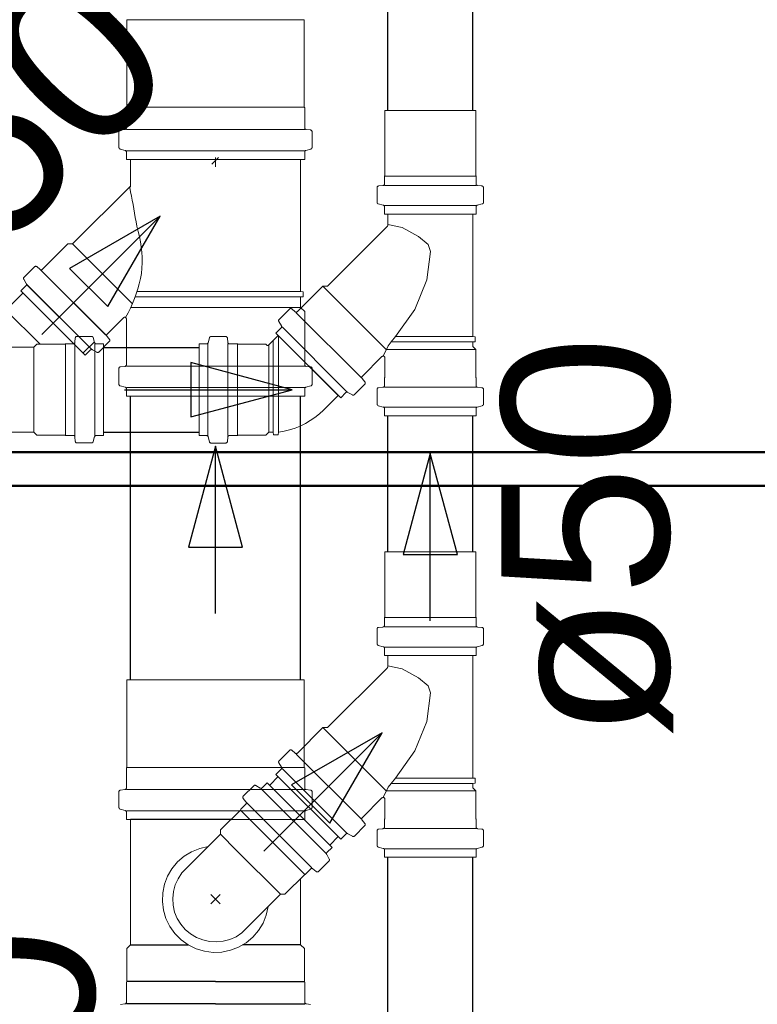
# Model space of a CAD drawing. Header units: millimetres. Extents: x 567 to 934, y -1 to 364.
# Tile 141 of 256: x 625.325 to 626.206, y 106.915 to 108.091. Entities that reach past the tile are written whole.
import ezdxf

# ---------------------------------------------------------------- set-up
doc = ezdxf.new("R2010")
doc.units = ezdxf.units.MM
doc.header["$MEASUREMENT"] = 0
doc.linetypes.add('NULL', pattern=[0])
doc.layers.get('0').update_dxf_attribs({"lineweight": 18})
for name, color, linetype, lineweight in [('A-WALL', 7, 'Continuous', 25), ('CV-Condutos', 14, 'Continuous', 25), ('CV-Sentido conduto', 14, 'Continuous', 30), ('CV-Textos conduto', 7, 'Continuous', 9), ('Simbolos', 14, 'Continuous', 20), ('Simbolos_int', 14, 'Continuous', 15), ('TQ-Condutos', 14, 'Continuous', 25), ('TQ-Sentido conduto', 14, 'Continuous', 30), ('TQ-Textos conduto', 7, 'Continuous', 9)]:
    doc.layers.add(name, color=color, linetype=linetype, lineweight=lineweight)
doc.layers.add('SIMBOLOS-INT', color=7, linetype='Continuous')
doc.styles.add('Arial', font='arial.ttf')

msp = doc.modelspace()

# ---------------------------------------------------------------- linework, layer by layer
for points in [[(625.5504, 107.1031), (625.5402, 107.1009), (625.5305, 107.0969), (625.5216, 107.0915), (625.5137, 107.0847), (625.507, 107.0766), (625.5018, 107.0676), (625.498, 107.0579), (625.496, 107.0476), (625.4956, 107.0372), (625.4969, 107.0269), (625.4999, 107.0169), (625.5045, 107.0075), (625.5106, 106.999), (625.518, 106.9916), (625.5265, 106.9855), (625.5358, 106.9809), (625.5458, 106.9779), (625.5562, 106.9766), (625.5666, 106.977), (625.5769, 106.9791), (625.5866, 106.9828), (625.5956, 106.9881), (625.6037, 106.9947), (625.6105, 107.0026), (625.6159, 107.0115), (625.6198, 107.0212), (625.6221, 107.0314)], [(625.5187, 107.0715), (625.5143, 107.0646), (625.5109, 107.0571), (625.5088, 107.0492), (625.508, 107.041), (625.5085, 107.0328), (625.5103, 107.0248), (625.5134, 107.0172), (625.5177, 107.0102), (625.523, 107.004), (625.5292, 106.9987), (625.5362, 106.9944), (625.5438, 106.9914), (625.5518, 106.9895), (625.56, 106.989), (625.5682, 106.9898), (625.5761, 106.9919), (625.5836, 106.9953), (625.5904, 106.9998)]]:
    msp.add_lwpolyline(points)
at = {"layer": 'A-WALL', "color": 8, "lineweight": 50}
for p, q in [((627.9591, 107.5742), (624.8991, 107.5742)), ((624.8991, 107.5342), (627.9591, 107.5342))]:
    msp.add_line(p, q, dxfattribs=at)
at = {"layer": 'CV-Condutos'}
for p, q in [((625.765, 107.9826), (625.765, 108.9542)), ((625.8664, 107.9826), (625.8664, 108.9542)), ((625.4253, 107.6995), (625.5397, 107.6995)), ((625.765, 107.4552), (625.765, 107.6176)), ((625.8664, 107.4552), (625.8664, 107.6176)), ((625.4253, 107.5981), (625.5397, 107.5981)), ((625.6238, 107.1765), (625.6339, 107.1866)), ((625.6955, 107.1048), (625.7056, 107.1149)), ((625.765, 105.7582), (625.765, 107.0902)), ((625.8664, 105.7582), (625.8664, 107.0902))]:
    msp.add_line(p, q, dxfattribs=at)
at = {"layer": 'CV-Sentido conduto'}
for p, q in [((625.6505, 107.6488), (625.5297, 107.6812)), ((625.5297, 107.6812), (625.5297, 107.6165)), ((625.5297, 107.6165), (625.6505, 107.6488)), ((625.8157, 107.5727), (625.7833, 107.452)), ((625.848, 107.452), (625.8157, 107.5727)), ((625.7833, 107.452), (625.848, 107.452)), ((625.7581, 107.2391), (625.6498, 107.1766)), ((625.6956, 107.1309), (625.7581, 107.2391)), ((625.6498, 107.1766), (625.6956, 107.1309))]:
    msp.add_line(p, q, dxfattribs=at)
for points in [[(625.4505, 107.6488), (625.6505, 107.6488)], [(625.8157, 107.3727), (625.8157, 107.5727)], [(625.6167, 107.0977), (625.7581, 107.2391)]]:
    msp.add_lwpolyline(points, dxfattribs=at)
at = {"layer": 'Simbolos'}
for p, q in [((625.4531, 107.9863), (625.4531, 108.091)), ((625.6651, 107.9863), (625.6651, 108.091)), ((625.4526, 107.9858), (625.4531, 107.9863)), ((625.4526, 107.9616), (625.4526, 107.9858)), ((625.6656, 107.9858), (625.6651, 107.9863)), ((625.6656, 107.9616), (625.6656, 107.9858)), ((625.7614, 107.9045), (625.7614, 107.9826)), ((625.87, 107.9045), (625.87, 107.9826)), ((625.4438, 107.9383), (625.4438, 107.9572)), ((625.4456, 107.9592), (625.4508, 107.9597)), ((625.6726, 107.9592), (625.6674, 107.9597)), ((625.6744, 107.9383), (625.6744, 107.9572)), ((625.4453, 107.9364), (625.4511, 107.9348)), ((625.4526, 107.924), (625.4526, 107.9329)), ((625.6656, 107.924), (625.6656, 107.9329)), ((625.6729, 107.9364), (625.6671, 107.9348)), ((625.6656, 107.924), (625.4526, 107.924)), ((625.4575, 107.8922), (625.4575, 107.924)), ((625.6607, 107.924), (625.4575, 107.924)), ((625.5547, 107.9183), (625.5627, 107.9262)), ((625.5591, 107.9151), (625.5591, 107.9262)), ((625.6607, 107.7661), (625.6607, 107.924)), ((625.761, 107.9041), (625.7614, 107.9045)), ((625.8704, 107.9041), (625.87, 107.9045)), ((625.7539, 107.8923), (625.7591, 107.8928)), ((625.761, 107.8948), (625.761, 107.9041)), ((625.8704, 107.8948), (625.8704, 107.9041)), ((625.8774, 107.8923), (625.8722, 107.8928)), ((625.3883, 107.823), (625.4575, 107.8922)), ((625.7521, 107.8728), (625.7521, 107.8903)), ((625.8793, 107.8728), (625.8793, 107.8903)), ((625.7535, 107.8708), (625.7595, 107.8693)), ((625.8778, 107.8708), (625.8718, 107.8693)), ((625.761, 107.8586), (625.761, 107.8673)), ((625.8704, 107.8586), (625.761, 107.8586)), ((625.765, 107.8459), (625.765, 107.8586)), ((625.8664, 107.8586), (625.765, 107.8586)), ((625.8664, 107.7123), (625.8664, 107.8586)), ((625.8704, 107.8586), (625.8704, 107.8673)), ((625.6929, 107.7726), (625.7641, 107.8437)), ((625.3522, 107.7926), (625.3826, 107.823)), ((625.3826, 107.823), (625.3883, 107.823)), ((625.3304, 107.7834), (625.3428, 107.7958)), ((625.3455, 107.7959), (625.3495, 107.7925)), ((625.3301, 107.7809), (625.3331, 107.7756)), ((625.3267, 107.7671), (625.3328, 107.7732)), ((625.4035, 107.6902), (625.3267, 107.7671)), ((625.6569, 107.7422), (625.6872, 107.7726)), ((625.6607, 107.7661), (625.6637, 107.7659)), ((625.6637, 107.76), (625.6637, 107.7659)), ((625.6872, 107.7726), (625.7632, 107.6966)), ((625.6872, 107.7726), (625.6929, 107.7726)), ((625.6607, 107.7597), (625.6637, 107.76)), ((625.6607, 107.7473), (625.6607, 107.7597)), ((625.635, 107.7329), (625.6474, 107.7453)), ((625.6501, 107.7454), (625.6542, 107.7421)), ((625.7329, 107.6635), (625.6556, 107.7409)), ((625.6656, 107.7424), (625.6607, 107.7473)), ((625.6656, 107.6788), (625.6656, 107.7424)), ((625.4296, 107.7152), (625.4492, 107.7349)), ((625.4526, 107.6788), (625.4526, 107.7334)), ((625.6347, 107.7305), (625.6378, 107.7252)), ((625.6313, 107.7166), (625.6375, 107.7228)), ((625.7087, 107.6393), (625.6313, 107.7166)), ((625.7159, 107.6465), (625.6386, 107.7239)), ((625.3916, 107.7107), (625.3912, 107.7055)), ((625.4112, 107.7125), (625.3937, 107.7125)), ((625.4131, 107.7111), (625.4147, 107.7051)), ((625.4198, 107.6939), (625.4322, 107.7063)), ((625.4328, 107.7085), (625.4295, 107.7125)), ((625.5519, 107.7109), (625.5503, 107.705)), ((625.5538, 107.7124), (625.5713, 107.7124)), ((625.5733, 107.7106), (625.5738, 107.7053)), ((625.6227, 107.7024), (625.6341, 107.7138)), ((625.7691, 107.7059), (625.7741, 107.7123)), ((625.8664, 107.7059), (625.7691, 107.7059)), ((625.8664, 107.7123), (625.7741, 107.7123)), ((625.8664, 107.7123), (625.8694, 107.712)), ((625.8664, 107.7059), (625.8694, 107.7062)), ((625.8664, 107.7007), (625.8664, 107.7059)), ((625.8694, 107.7062), (625.8694, 107.712)), ((625.3422, 107.6996), (625.3059, 107.6996)), ((625.3458, 107.7032), (625.3422, 107.6996)), ((625.3794, 107.7032), (625.3458, 107.7032)), ((625.3798, 107.7036), (625.3794, 107.7032)), ((625.3892, 107.7036), (625.3798, 107.7036)), ((625.4035, 107.6902), (625.4097, 107.6964)), ((625.4174, 107.6936), (625.4121, 107.6967)), ((625.4253, 107.7036), (625.4166, 107.7036)), ((625.4253, 107.5942), (625.4253, 107.7036)), ((625.5397, 107.5941), (625.5397, 107.7035)), ((625.5397, 107.7035), (625.5484, 107.7035)), ((625.5758, 107.7035), (625.5852, 107.7035)), ((625.5852, 107.7035), (625.5856, 107.7031)), ((625.5856, 107.7031), (625.6192, 107.7031)), ((625.6192, 107.7031), (625.6199, 107.7024)), ((625.7634, 107.6971), (625.87, 107.6971)), ((625.87, 107.6971), (625.8664, 107.7007)), ((625.87, 107.6635), (625.87, 107.6971)), ((625.7342, 107.6648), (625.7579, 107.6885)), ((625.7614, 107.6635), (625.7614, 107.6871)), ((625.4438, 107.6554), (625.4438, 107.6744)), ((625.4456, 107.6763), (625.4508, 107.6768)), ((625.6726, 107.6763), (625.6674, 107.6768)), ((625.6744, 107.6554), (625.6744, 107.6744)), ((625.7375, 107.6581), (625.7341, 107.6621)), ((625.761, 107.6631), (625.7614, 107.6635)), ((625.761, 107.6537), (625.761, 107.6631)), ((625.8704, 107.6631), (625.87, 107.6635)), ((625.8704, 107.6537), (625.8704, 107.6631)), ((625.4453, 107.6535), (625.4511, 107.6519)), ((625.4526, 107.6411), (625.4526, 107.65)), ((625.6656, 107.6411), (625.6656, 107.65)), ((625.6729, 107.6535), (625.6671, 107.6519)), ((625.7087, 107.6393), (625.7148, 107.6454)), ((625.7226, 107.6427), (625.7172, 107.6457)), ((625.725, 107.643), (625.7374, 107.6554)), ((625.7521, 107.6318), (625.7521, 107.6493)), ((625.7539, 107.6513), (625.7591, 107.6518)), ((625.8704, 107.6519), (625.761, 107.6519)), ((625.8774, 107.6513), (625.8722, 107.6518)), ((625.8793, 107.6318), (625.8793, 107.6493)), ((625.6656, 107.6411), (625.4526, 107.6411)), ((625.6882, 107.6245), (625.7058, 107.6421)), ((625.7535, 107.6298), (625.7595, 107.6282)), ((625.8704, 107.6279), (625.761, 107.6279)), ((625.761, 107.6176), (625.761, 107.6263)), ((625.8704, 107.6176), (625.8704, 107.6263)), ((625.8778, 107.6298), (625.8718, 107.6282)), ((625.8704, 107.6176), (625.761, 107.6176)), ((625.3422, 107.5982), (625.3059, 107.5982)), ((625.3458, 107.5946), (625.3422, 107.5982)), ((625.3794, 107.5946), (625.3458, 107.5946)), ((625.3798, 107.5942), (625.3794, 107.5946)), ((625.3892, 107.5942), (625.3798, 107.5942)), ((625.3916, 107.5871), (625.3912, 107.5924)), ((625.4131, 107.5868), (625.4147, 107.5928)), ((625.4253, 107.5942), (625.4166, 107.5942)), ((625.5397, 107.5941), (625.5484, 107.5941)), ((625.5519, 107.5867), (625.5503, 107.5926)), ((625.5733, 107.587), (625.5738, 107.5923)), ((625.5758, 107.5941), (625.5852, 107.5941)), ((625.5852, 107.5941), (625.5856, 107.5945)), ((625.5856, 107.5945), (625.6192, 107.5945)), ((625.6192, 107.5945), (625.6228, 107.5981)), ((625.6228, 107.5981), (625.628, 107.5981)), ((625.628, 107.5981), (625.6282, 107.5951)), ((625.6282, 107.5951), (625.6341, 107.5951)), ((625.6344, 107.5981), (625.6341, 107.5951)), ((625.4112, 107.5853), (625.3937, 107.5853)), ((625.5538, 107.5852), (625.5713, 107.5852)), ((625.7614, 107.3771), (625.7614, 107.4552)), ((625.87, 107.3771), (625.87, 107.4552)), ((625.761, 107.3767), (625.7614, 107.3771)), ((625.761, 107.3673), (625.761, 107.3767)), ((625.8704, 107.3767), (625.87, 107.3771)), ((625.8704, 107.3673), (625.8704, 107.3767)), ((625.7539, 107.3649), (625.7591, 107.3653)), ((625.8774, 107.3649), (625.8722, 107.3653)), ((625.7521, 107.3454), (625.7521, 107.3629)), ((625.8793, 107.3454), (625.8793, 107.3629)), ((625.7535, 107.3434), (625.7595, 107.3418)), ((625.761, 107.3312), (625.761, 107.3399)), ((625.8704, 107.3312), (625.8704, 107.3399)), ((625.8778, 107.3434), (625.8718, 107.3418)), ((625.8704, 107.3312), (625.761, 107.3312)), ((625.765, 107.3184), (625.765, 107.3312)), ((625.8664, 107.3312), (625.765, 107.3312)), ((625.8664, 107.1849), (625.8664, 107.3312)), ((625.6929, 107.2451), (625.7641, 107.3163)), ((625.4531, 107.1976), (625.4531, 107.3023)), ((625.6651, 107.1976), (625.6651, 107.3023)), ((625.6569, 107.2148), (625.6872, 107.2451)), ((625.6872, 107.2451), (625.6929, 107.2451)), ((625.635, 107.2055), (625.6474, 107.2179)), ((625.6501, 107.218), (625.6542, 107.2146)), ((625.6347, 107.2031), (625.6378, 107.1978)), ((625.4526, 107.1971), (625.4531, 107.1976)), ((625.4526, 107.173), (625.4526, 107.1971)), ((625.6313, 107.1892), (625.6375, 107.1954)), ((625.7087, 107.1119), (625.6313, 107.1892)), ((625.6656, 107.1971), (625.6651, 107.1976)), ((625.6656, 107.173), (625.6656, 107.1971)), ((625.6047, 107.1756), (625.5923, 107.1632)), ((625.6071, 107.1759), (625.6124, 107.1729)), ((625.621, 107.1793), (625.6148, 107.1732)), ((625.6983, 107.102), (625.621, 107.1793)), ((625.8664, 107.1849), (625.8694, 107.1846)), ((625.8664, 107.1785), (625.8694, 107.1787)), ((625.8664, 107.1733), (625.8664, 107.1785)), ((625.8694, 107.1787), (625.8694, 107.1846)), ((625.4438, 107.1496), (625.4438, 107.1685)), ((625.4456, 107.1705), (625.4508, 107.171)), ((625.6726, 107.1705), (625.6674, 107.171)), ((625.6744, 107.1496), (625.6744, 107.1685)), ((625.87, 107.1697), (625.8664, 107.1733)), ((625.87, 107.1361), (625.87, 107.1697)), ((625.5954, 107.1538), (625.5888, 107.1472)), ((625.5922, 107.1605), (625.5955, 107.1565)), ((625.7342, 107.1374), (625.7579, 107.1611)), ((625.7614, 107.1361), (625.7614, 107.1597)), ((625.4453, 107.1477), (625.4511, 107.1461)), ((625.4526, 107.1353), (625.4526, 107.1442)), ((625.5888, 107.1466), (625.565, 107.1229)), ((625.6656, 107.1353), (625.6656, 107.1442)), ((625.6729, 107.1477), (625.6671, 107.1461)), ((625.6656, 107.1353), (625.4526, 107.1353)), ((625.4575, 106.9855), (625.4575, 107.1353)), ((625.725, 107.1156), (625.7374, 107.128)), ((625.7375, 107.1307), (625.7341, 107.1347)), ((625.761, 107.1357), (625.7614, 107.1361)), ((625.761, 107.1263), (625.761, 107.1357)), ((625.8704, 107.1357), (625.87, 107.1361)), ((625.8704, 107.1263), (625.8704, 107.1357)), ((625.565, 107.1178), (625.5187, 107.0715)), ((625.565, 107.1229), (625.565, 107.1178)), ((625.7087, 107.1119), (625.7148, 107.118)), ((625.7226, 107.1153), (625.7172, 107.1183)), ((625.7521, 107.1044), (625.7521, 107.1219)), ((625.7539, 107.1239), (625.7591, 107.1243)), ((625.8774, 107.1239), (625.8722, 107.1243)), ((625.8793, 107.1044), (625.8793, 107.1219)), ((625.6949, 107.0881), (625.6919, 107.0934)), ((625.6983, 107.102), (625.6922, 107.0958)), ((625.7535, 107.1024), (625.7595, 107.1008)), ((625.761, 107.0902), (625.761, 107.0989)), ((625.8704, 107.0902), (625.8704, 107.0989)), ((625.8778, 107.1024), (625.8718, 107.1008)), ((625.6946, 107.0857), (625.6822, 107.0733)), ((625.8704, 107.0902), (625.761, 107.0902)), ((625.6656, 107.0698), (625.6418, 107.0461)), ((625.6662, 107.0698), (625.6656, 107.0698)), ((625.6728, 107.0764), (625.6662, 107.0698)), ((625.6795, 107.0732), (625.6755, 107.0766)), ((625.6607, 106.9855), (625.6607, 107.0649)), ((625.6367, 107.0461), (625.5904, 106.9998)), ((625.6418, 107.0461), (625.6367, 107.0461)), ((625.4531, 106.9811), (625.4575, 106.9855)), ((625.4531, 106.9416), (625.4531, 106.9811)), ((625.6652, 106.9811), (625.6608, 106.9855)), ((625.6652, 106.9416), (625.6652, 106.9811)), ((625.4526, 106.9411), (625.4531, 106.9416)), ((625.4526, 106.917), (625.4526, 106.9411)), ((625.6657, 106.9411), (625.6652, 106.9416)), ((625.6657, 106.917), (625.6657, 106.9411)), ((625.4456, 106.9145), (625.4508, 106.915)), ((625.6727, 106.9145), (625.6676, 106.915))]:
    msp.add_line(p, q, dxfattribs=at)
for points in [[(625.4456, 107.9592), (625.4453, 107.9591), (625.445, 107.959), (625.4447, 107.9589), (625.4444, 107.9587), (625.4442, 107.9584), (625.444, 107.9582), (625.4439, 107.9579), (625.4438, 107.9575), (625.4438, 107.9572)], [(625.4508, 107.9597), (625.4511, 107.9597), (625.4514, 107.9598), (625.4517, 107.96), (625.452, 107.9602), (625.4522, 107.9604), (625.4524, 107.9607), (625.4525, 107.961), (625.4526, 107.9613), (625.4526, 107.9616)], [(625.6656, 107.9616), (625.6656, 107.9613), (625.6657, 107.961), (625.6658, 107.9607), (625.666, 107.9604), (625.6662, 107.9602), (625.6665, 107.96), (625.6668, 107.9598), (625.6671, 107.9597), (625.6674, 107.9597)], [(625.6744, 107.9572), (625.6744, 107.9575), (625.6743, 107.9579), (625.6742, 107.9582), (625.674, 107.9584), (625.6738, 107.9587), (625.6735, 107.9589), (625.6732, 107.959), (625.6729, 107.9591), (625.6726, 107.9592)], [(625.4438, 107.9383), (625.4438, 107.938), (625.4439, 107.9377), (625.444, 107.9375), (625.4441, 107.9372), (625.4443, 107.937), (625.4445, 107.9368), (625.4448, 107.9366), (625.445, 107.9365), (625.4453, 107.9364)], [(625.4526, 107.9329), (625.4526, 107.9332), (625.4525, 107.9334), (625.4524, 107.9337), (625.4523, 107.934), (625.4521, 107.9342), (625.4519, 107.9344), (625.4517, 107.9346), (625.4514, 107.9347), (625.4511, 107.9348)], [(625.6671, 107.9348), (625.6668, 107.9347), (625.6666, 107.9346), (625.6663, 107.9344), (625.6661, 107.9342), (625.6659, 107.934), (625.6658, 107.9337), (625.6657, 107.9334), (625.6656, 107.9332), (625.6656, 107.9329)], [(625.6729, 107.9364), (625.6732, 107.9365), (625.6735, 107.9366), (625.6737, 107.9368), (625.6739, 107.937), (625.6741, 107.9372), (625.6742, 107.9375), (625.6743, 107.9377), (625.6744, 107.938), (625.6744, 107.9383)], [(625.7591, 107.8928), (625.7595, 107.8928), (625.7598, 107.8929), (625.7601, 107.8931), (625.7603, 107.8933), (625.7605, 107.8935), (625.7607, 107.8938), (625.7608, 107.8941), (625.7609, 107.8944), (625.761, 107.8948)], [(625.8704, 107.8948), (625.8704, 107.8944), (625.8705, 107.8941), (625.8706, 107.8938), (625.8708, 107.8935), (625.871, 107.8933), (625.8713, 107.8931), (625.8715, 107.8929), (625.8719, 107.8928), (625.8722, 107.8928)], [(625.4566, 107.8906), (625.4568, 107.8907), (625.457, 107.8908), (625.4571, 107.891), (625.4572, 107.8912), (625.4573, 107.8914), (625.4574, 107.8916), (625.4575, 107.8918), (625.4575, 107.892), (625.4575, 107.8922)], [(625.465, 107.8442), (625.4642, 107.8494), (625.4633, 107.8546), (625.4625, 107.8597), (625.4616, 107.8649), (625.4606, 107.87), (625.4597, 107.8752), (625.4587, 107.8803), (625.4577, 107.8854), (625.4566, 107.8906)], [(625.7539, 107.8923), (625.7536, 107.8922), (625.7532, 107.8921), (625.753, 107.892), (625.7527, 107.8918), (625.7525, 107.8915), (625.7523, 107.8913), (625.7522, 107.891), (625.7521, 107.8906), (625.7521, 107.8903)], [(625.8793, 107.8903), (625.8792, 107.8906), (625.8791, 107.891), (625.879, 107.8913), (625.8788, 107.8915), (625.8786, 107.8918), (625.8784, 107.892), (625.8781, 107.8921), (625.8778, 107.8922), (625.8774, 107.8923)], [(625.7521, 107.8728), (625.7521, 107.8725), (625.7521, 107.8722), (625.7522, 107.8719), (625.7524, 107.8717), (625.7526, 107.8715), (625.7528, 107.8713), (625.753, 107.8711), (625.7533, 107.871), (625.7535, 107.8709)], [(625.761, 107.8673), (625.7609, 107.8676), (625.7609, 107.8679), (625.7608, 107.8682), (625.7606, 107.8684), (625.7604, 107.8687), (625.7602, 107.8689), (625.76, 107.869), (625.7597, 107.8692), (625.7595, 107.8693)], [(625.8718, 107.8693), (625.8716, 107.8692), (625.8713, 107.869), (625.8711, 107.8689), (625.8709, 107.8687), (625.8707, 107.8684), (625.8705, 107.8682), (625.8704, 107.8679), (625.8704, 107.8676), (625.8704, 107.8673)], [(625.8778, 107.8709), (625.878, 107.871), (625.8783, 107.8711), (625.8785, 107.8713), (625.8787, 107.8715), (625.8789, 107.8717), (625.8791, 107.8719), (625.8792, 107.8722), (625.8792, 107.8725), (625.8793, 107.8728)], [(625.7641, 107.8437), (625.7642, 107.8439), (625.7644, 107.8441), (625.7645, 107.8444), (625.7647, 107.8446), (625.7648, 107.8448), (625.7648, 107.8451), (625.7649, 107.8453), (625.7649, 107.8456), (625.765, 107.8459)], [(625.765, 107.8462), (625.7819, 107.8427), (625.8015, 107.8319), (625.8132, 107.8224)], [(625.4706, 107.7877), (625.4712, 107.7941), (625.4714, 107.8004), (625.4714, 107.8068), (625.4711, 107.8131), (625.4704, 107.8194), (625.4695, 107.8257), (625.4683, 107.832), (625.4668, 107.8381), (625.465, 107.8442)], [(625.8132, 107.8224), (625.8161, 107.8141), (625.8115, 107.78), (625.797, 107.7449), (625.7741, 107.7123)], [(625.3455, 107.7959), (625.3452, 107.7961), (625.3449, 107.7962), (625.3446, 107.7963), (625.3443, 107.7963), (625.344, 107.7963), (625.3436, 107.7962), (625.3433, 107.7961), (625.343, 107.796), (625.3428, 107.7957)], [(625.3495, 107.7925), (625.3498, 107.7923), (625.3501, 107.7921), (625.3504, 107.7921), (625.3507, 107.792), (625.3511, 107.792), (625.3514, 107.7921), (625.3517, 107.7922), (625.352, 107.7924), (625.3522, 107.7926)], [(625.4515, 107.7352), (625.4546, 107.7407), (625.4574, 107.7462), (625.46, 107.7519), (625.4624, 107.7577), (625.4645, 107.7635), (625.4664, 107.7695), (625.4681, 107.7755), (625.4695, 107.7816), (625.4706, 107.7877)], [(625.3304, 107.7833), (625.3302, 107.7831), (625.33, 107.7829), (625.3299, 107.7826), (625.3298, 107.7823), (625.3298, 107.782), (625.3298, 107.7818), (625.3299, 107.7815), (625.3299, 107.7812), (625.3301, 107.7809)], [(625.3328, 107.7732), (625.333, 107.7734), (625.3332, 107.7737), (625.3333, 107.7739), (625.3334, 107.7742), (625.3334, 107.7745), (625.3334, 107.7748), (625.3334, 107.7751), (625.3333, 107.7753), (625.3332, 107.7756)], [(625.6501, 107.7455), (625.6498, 107.7456), (625.6496, 107.7458), (625.6492, 107.7459), (625.6489, 107.7459), (625.6486, 107.7459), (625.6483, 107.7458), (625.648, 107.7457), (625.6477, 107.7456), (625.6474, 107.7453)], [(625.6542, 107.7421), (625.6544, 107.7419), (625.6547, 107.7417), (625.655, 107.7416), (625.6554, 107.7416), (625.6557, 107.7416), (625.656, 107.7417), (625.6563, 107.7418), (625.6566, 107.742), (625.6569, 107.7422)], [(625.4526, 107.7334), (625.4526, 107.7337), (625.4525, 107.7339), (625.4525, 107.7342), (625.4523, 107.7344), (625.4522, 107.7346), (625.452, 107.7348), (625.4518, 107.735), (625.4516, 107.7352), (625.4514, 107.7353), (625.4511, 107.7354), (625.4509, 107.7354), (625.4506, 107.7354), (625.4503, 107.7354), (625.4501, 107.7354), (625.4498, 107.7353), (625.4496, 107.7352), (625.4494, 107.735), (625.4492, 107.7348)], [(625.635, 107.7329), (625.6348, 107.7327), (625.6347, 107.7325), (625.6346, 107.7322), (625.6345, 107.7319), (625.6344, 107.7316), (625.6344, 107.7314), (625.6345, 107.7311), (625.6346, 107.7308), (625.6347, 107.7305)], [(625.6375, 107.7228), (625.6377, 107.723), (625.6378, 107.7233), (625.6379, 107.7235), (625.638, 107.7238), (625.638, 107.7241), (625.638, 107.7244), (625.638, 107.7247), (625.6379, 107.7249), (625.6378, 107.7252)], [(625.3892, 107.7036), (625.3895, 107.7036), (625.3898, 107.7037), (625.3901, 107.7039), (625.3904, 107.704), (625.3907, 107.7043), (625.3909, 107.7045), (625.391, 107.7048), (625.3911, 107.7051), (625.3912, 107.7054)], [(625.3936, 107.7125), (625.3933, 107.7125), (625.393, 107.7124), (625.3927, 107.7123), (625.3924, 107.7121), (625.3922, 107.7119), (625.392, 107.7116), (625.3918, 107.7113), (625.3917, 107.711), (625.3916, 107.7107)], [(625.4131, 107.711), (625.413, 107.7113), (625.4129, 107.7116), (625.4127, 107.7118), (625.4125, 107.712), (625.4123, 107.7122), (625.412, 107.7123), (625.4117, 107.7124), (625.4115, 107.7125), (625.4112, 107.7125)], [(625.4147, 107.7051), (625.4148, 107.7048), (625.4149, 107.7046), (625.4151, 107.7043), (625.4153, 107.7041), (625.4155, 107.704), (625.4158, 107.7038), (625.416, 107.7037), (625.4163, 107.7036), (625.4166, 107.7036)], [(625.4296, 107.7152), (625.4294, 107.715), (625.4292, 107.7147), (625.4291, 107.7144), (625.429, 107.7141), (625.429, 107.7138), (625.429, 107.7134), (625.4291, 107.7131), (625.4293, 107.7128), (625.4295, 107.7125)], [(625.4322, 107.7063), (625.4325, 107.7065), (625.4326, 107.7068), (625.4327, 107.7071), (625.4328, 107.7075), (625.4328, 107.7078), (625.4328, 107.7081), (625.4327, 107.7084), (625.4326, 107.7087), (625.4324, 107.709)], [(625.5484, 107.7035), (625.5487, 107.7035), (625.5489, 107.7036), (625.5492, 107.7037), (625.5495, 107.7039), (625.5497, 107.704), (625.5499, 107.7042), (625.5501, 107.7045), (625.5502, 107.7047), (625.5503, 107.705)], [(625.5538, 107.7124), (625.5535, 107.7124), (625.5532, 107.7123), (625.553, 107.7122), (625.5527, 107.7121), (625.5525, 107.7119), (625.5523, 107.7117), (625.5521, 107.7115), (625.552, 107.7112), (625.5519, 107.7109)], [(625.5733, 107.7106), (625.5733, 107.7109), (625.5732, 107.7112), (625.573, 107.7115), (625.5728, 107.7118), (625.5726, 107.712), (625.5723, 107.7122), (625.572, 107.7123), (625.5717, 107.7124), (625.5713, 107.7124)], [(625.5738, 107.7054), (625.5739, 107.705), (625.574, 107.7047), (625.5741, 107.7044), (625.5743, 107.7042), (625.5746, 107.7039), (625.5749, 107.7038), (625.5752, 107.7036), (625.5755, 107.7036), (625.5758, 107.7035)], [(625.7691, 107.7059), (625.7653, 107.7013), (625.7595, 107.6891)], [(625.4121, 107.6967), (625.4118, 107.6968), (625.4116, 107.6969), (625.4113, 107.6969), (625.411, 107.6969), (625.4107, 107.6969), (625.4104, 107.6968), (625.4102, 107.6967), (625.4099, 107.6965), (625.4097, 107.6963)], [(625.4174, 107.6936), (625.4177, 107.6935), (625.418, 107.6934), (625.4183, 107.6933), (625.4185, 107.6933), (625.4188, 107.6934), (625.4191, 107.6934), (625.4194, 107.6936), (625.4196, 107.6937), (625.4198, 107.6939)], [(625.6199, 107.7024), (625.6202, 107.7022), (625.6205, 107.702), (625.6208, 107.7019), (625.6211, 107.7018), (625.6215, 107.7018), (625.6218, 107.7019), (625.6221, 107.702), (625.6224, 107.7022), (625.6227, 107.7024)], [(625.7614, 107.6871), (625.7613, 107.6874), (625.7613, 107.6876), (625.7612, 107.6879), (625.7611, 107.6881), (625.7609, 107.6883), (625.7608, 107.6885), (625.7606, 107.6887), (625.7604, 107.6889), (625.7601, 107.689), (625.7599, 107.6891), (625.7596, 107.6891), (625.7594, 107.6891), (625.7591, 107.6891), (625.7588, 107.6891), (625.7586, 107.689), (625.7584, 107.6889), (625.7581, 107.6887), (625.7579, 107.6885)], [(625.4456, 107.6763), (625.4453, 107.6763), (625.445, 107.6762), (625.4447, 107.676), (625.4444, 107.6758), (625.4442, 107.6756), (625.444, 107.6753), (625.4439, 107.675), (625.4438, 107.6747), (625.4438, 107.6744)], [(625.4508, 107.6768), (625.4511, 107.6768), (625.4514, 107.6769), (625.4517, 107.6771), (625.452, 107.6773), (625.4522, 107.6775), (625.4524, 107.6778), (625.4525, 107.6781), (625.4526, 107.6784), (625.4526, 107.6788)], [(625.6656, 107.6788), (625.6656, 107.6784), (625.6657, 107.6781), (625.6658, 107.6778), (625.666, 107.6775), (625.6662, 107.6773), (625.6665, 107.6771), (625.6668, 107.6769), (625.6671, 107.6768), (625.6674, 107.6768)], [(625.6744, 107.6744), (625.6744, 107.6747), (625.6743, 107.675), (625.6742, 107.6753), (625.674, 107.6756), (625.6738, 107.6758), (625.6735, 107.676), (625.6732, 107.6762), (625.6729, 107.6763), (625.6726, 107.6763)], [(625.7342, 107.6648), (625.734, 107.6646), (625.7338, 107.6643), (625.7337, 107.664), (625.7336, 107.6637), (625.7336, 107.6633), (625.7337, 107.663), (625.7338, 107.6627), (625.7339, 107.6624), (625.7341, 107.6621)], [(625.7374, 107.6554), (625.7376, 107.6556), (625.7377, 107.6559), (625.7379, 107.6562), (625.7379, 107.6566), (625.7379, 107.6569), (625.7379, 107.6572), (625.7378, 107.6575), (625.7377, 107.6578), (625.7375, 107.6581)], [(625.4438, 107.6554), (625.4438, 107.6551), (625.4439, 107.6549), (625.444, 107.6546), (625.4441, 107.6543), (625.4443, 107.6541), (625.4445, 107.6539), (625.4448, 107.6537), (625.445, 107.6536), (625.4453, 107.6535)], [(625.4526, 107.65), (625.4526, 107.6503), (625.4525, 107.6506), (625.4524, 107.6509), (625.4523, 107.6511), (625.4521, 107.6513), (625.4519, 107.6515), (625.4517, 107.6517), (625.4514, 107.6518), (625.4511, 107.6519)], [(625.6671, 107.6519), (625.6668, 107.6518), (625.6666, 107.6517), (625.6663, 107.6515), (625.6661, 107.6513), (625.6659, 107.6511), (625.6658, 107.6509), (625.6657, 107.6506), (625.6656, 107.6503), (625.6656, 107.65)], [(625.6729, 107.6535), (625.6732, 107.6536), (625.6735, 107.6537), (625.6737, 107.6539), (625.6739, 107.6541), (625.6741, 107.6543), (625.6742, 107.6546), (625.6743, 107.6549), (625.6744, 107.6551), (625.6744, 107.6554)], [(625.7172, 107.6458), (625.717, 107.6459), (625.7167, 107.646), (625.7164, 107.646), (625.7161, 107.646), (625.7158, 107.646), (625.7155, 107.6459), (625.7153, 107.6458), (625.715, 107.6456), (625.7148, 107.6454)], [(625.7539, 107.6513), (625.7536, 107.6512), (625.7532, 107.6511), (625.753, 107.651), (625.7527, 107.6508), (625.7525, 107.6505), (625.7523, 107.6503), (625.7522, 107.65), (625.7521, 107.6496), (625.7521, 107.6493)], [(625.7591, 107.6518), (625.7595, 107.6518), (625.7598, 107.6519), (625.7601, 107.6521), (625.7603, 107.6523), (625.7605, 107.6525), (625.7607, 107.6528), (625.7608, 107.6531), (625.7609, 107.6534), (625.761, 107.6537)], [(625.8704, 107.6537), (625.8704, 107.6534), (625.8705, 107.6531), (625.8706, 107.6528), (625.8708, 107.6525), (625.871, 107.6523), (625.8713, 107.6521), (625.8715, 107.6519), (625.8719, 107.6518), (625.8722, 107.6518)], [(625.8793, 107.6493), (625.8792, 107.6496), (625.8791, 107.65), (625.879, 107.6503), (625.8788, 107.6505), (625.8786, 107.6508), (625.8784, 107.651), (625.8781, 107.6511), (625.8778, 107.6512), (625.8774, 107.6513)], [(625.7226, 107.6427), (625.7228, 107.6425), (625.7231, 107.6425), (625.7234, 107.6424), (625.7237, 107.6424), (625.724, 107.6424), (625.7242, 107.6425), (625.7245, 107.6426), (625.7247, 107.6428), (625.725, 107.643)], [(625.6344, 107.5981), (625.641, 107.5993), (625.6476, 107.6009), (625.6541, 107.603), (625.6604, 107.6055), (625.6665, 107.6085), (625.6723, 107.6119), (625.6779, 107.6157), (625.6832, 107.6199), (625.6882, 107.6245)], [(625.7521, 107.6318), (625.7521, 107.6315), (625.7521, 107.6312), (625.7522, 107.6309), (625.7524, 107.6307), (625.7526, 107.6305), (625.7528, 107.6303), (625.753, 107.6301), (625.7533, 107.63), (625.7535, 107.6299)], [(625.761, 107.6263), (625.7609, 107.6266), (625.7609, 107.6269), (625.7608, 107.6272), (625.7606, 107.6274), (625.7604, 107.6277), (625.7602, 107.6279), (625.76, 107.628), (625.7597, 107.6282), (625.7595, 107.6283)], [(625.8718, 107.6283), (625.8716, 107.6282), (625.8713, 107.628), (625.8711, 107.6279), (625.8709, 107.6277), (625.8707, 107.6274), (625.8705, 107.6272), (625.8704, 107.6269), (625.8704, 107.6266), (625.8704, 107.6263)], [(625.8778, 107.6299), (625.878, 107.63), (625.8783, 107.6301), (625.8785, 107.6303), (625.8787, 107.6305), (625.8789, 107.6307), (625.8791, 107.6309), (625.8792, 107.6312), (625.8792, 107.6315), (625.8793, 107.6318)], [(625.3912, 107.5924), (625.3911, 107.5927), (625.391, 107.593), (625.3909, 107.5933), (625.3907, 107.5936), (625.3904, 107.5938), (625.3901, 107.594), (625.3898, 107.5941), (625.3895, 107.5942), (625.3892, 107.5942)], [(625.3916, 107.5871), (625.3917, 107.5868), (625.3918, 107.5865), (625.392, 107.5862), (625.3922, 107.586), (625.3924, 107.5857), (625.3927, 107.5856), (625.393, 107.5854), (625.3933, 107.5854), (625.3936, 107.5853)], [(625.4112, 107.5853), (625.4115, 107.5854), (625.4117, 107.5854), (625.412, 107.5855), (625.4123, 107.5857), (625.4125, 107.5858), (625.4127, 107.5861), (625.4129, 107.5863), (625.413, 107.5865), (625.4131, 107.5868)], [(625.4166, 107.5942), (625.4163, 107.5942), (625.416, 107.5941), (625.4158, 107.594), (625.4155, 107.5939), (625.4153, 107.5937), (625.4151, 107.5935), (625.4149, 107.5933), (625.4148, 107.593), (625.4147, 107.5927)], [(625.5503, 107.5926), (625.5502, 107.5929), (625.5501, 107.5932), (625.5499, 107.5934), (625.5497, 107.5936), (625.5495, 107.5938), (625.5492, 107.5939), (625.5489, 107.594), (625.5487, 107.5941), (625.5484, 107.5941)], [(625.5519, 107.5867), (625.552, 107.5864), (625.5521, 107.5862), (625.5523, 107.5859), (625.5525, 107.5857), (625.5527, 107.5856), (625.553, 107.5854), (625.5532, 107.5853), (625.5535, 107.5852), (625.5538, 107.5852)], [(625.5713, 107.5852), (625.5717, 107.5853), (625.572, 107.5853), (625.5723, 107.5855), (625.5726, 107.5856), (625.5728, 107.5859), (625.573, 107.5861), (625.5732, 107.5864), (625.5733, 107.5867), (625.5733, 107.5871)], [(625.5758, 107.5941), (625.5755, 107.5941), (625.5752, 107.594), (625.5749, 107.5939), (625.5746, 107.5937), (625.5743, 107.5935), (625.5741, 107.5932), (625.574, 107.5929), (625.5739, 107.5926), (625.5738, 107.5923)], [(625.7539, 107.3649), (625.7536, 107.3648), (625.7532, 107.3647), (625.753, 107.3646), (625.7527, 107.3644), (625.7525, 107.3641), (625.7523, 107.3638), (625.7522, 107.3635), (625.7521, 107.3632), (625.7521, 107.3629)], [(625.7591, 107.3654), (625.7595, 107.3654), (625.7598, 107.3655), (625.7601, 107.3657), (625.7603, 107.3659), (625.7605, 107.3661), (625.7607, 107.3664), (625.7608, 107.3667), (625.7609, 107.367), (625.761, 107.3673)], [(625.8704, 107.3673), (625.8704, 107.367), (625.8705, 107.3667), (625.8706, 107.3664), (625.8708, 107.3661), (625.871, 107.3659), (625.8713, 107.3657), (625.8715, 107.3655), (625.8719, 107.3654), (625.8722, 107.3654)], [(625.8793, 107.3629), (625.8792, 107.3632), (625.8791, 107.3635), (625.879, 107.3638), (625.8788, 107.3641), (625.8786, 107.3644), (625.8784, 107.3646), (625.8781, 107.3647), (625.8778, 107.3648), (625.8774, 107.3649)], [(625.7521, 107.3454), (625.7521, 107.3451), (625.7521, 107.3448), (625.7522, 107.3445), (625.7524, 107.3443), (625.7526, 107.344), (625.7528, 107.3438), (625.753, 107.3437), (625.7533, 107.3435), (625.7535, 107.3434)], [(625.761, 107.3399), (625.7609, 107.3402), (625.7609, 107.3405), (625.7608, 107.3408), (625.7606, 107.341), (625.7604, 107.3412), (625.7602, 107.3414), (625.76, 107.3416), (625.7597, 107.3417), (625.7595, 107.3418)], [(625.8718, 107.3418), (625.8716, 107.3417), (625.8713, 107.3416), (625.8711, 107.3414), (625.8709, 107.3412), (625.8707, 107.341), (625.8705, 107.3408), (625.8704, 107.3405), (625.8704, 107.3402), (625.8704, 107.3399)], [(625.8778, 107.3434), (625.878, 107.3435), (625.8783, 107.3437), (625.8785, 107.3438), (625.8787, 107.344), (625.8789, 107.3443), (625.8791, 107.3445), (625.8792, 107.3448), (625.8792, 107.3451), (625.8793, 107.3454)], [(625.7641, 107.3163), (625.7642, 107.3165), (625.7644, 107.3167), (625.7645, 107.3169), (625.7647, 107.3172), (625.7648, 107.3174), (625.7648, 107.3177), (625.7649, 107.3179), (625.7649, 107.3182), (625.765, 107.3184)], [(625.6501, 107.218), (625.6498, 107.2182), (625.6496, 107.2184), (625.6492, 107.2185), (625.6489, 107.2185), (625.6486, 107.2185), (625.6483, 107.2184), (625.648, 107.2183), (625.6477, 107.2181), (625.6474, 107.2179)], [(625.6542, 107.2147), (625.6544, 107.2145), (625.6547, 107.2143), (625.655, 107.2142), (625.6554, 107.2142), (625.6557, 107.2142), (625.656, 107.2143), (625.6563, 107.2144), (625.6566, 107.2146), (625.6569, 107.2148)], [(625.635, 107.2055), (625.6348, 107.2053), (625.6347, 107.2051), (625.6346, 107.2048), (625.6345, 107.2045), (625.6344, 107.2042), (625.6344, 107.2039), (625.6345, 107.2036), (625.6346, 107.2034), (625.6347, 107.2031)], [(625.6375, 107.1954), (625.6377, 107.1956), (625.6378, 107.1958), (625.6379, 107.1961), (625.638, 107.1964), (625.638, 107.1967), (625.638, 107.197), (625.638, 107.1972), (625.6379, 107.1975), (625.6378, 107.1978)], [(625.6071, 107.176), (625.6068, 107.1761), (625.6065, 107.1762), (625.6063, 107.1762), (625.606, 107.1762), (625.6057, 107.1762), (625.6054, 107.1761), (625.6051, 107.176), (625.6049, 107.1758), (625.6047, 107.1756)], [(625.4456, 107.1705), (625.4453, 107.1705), (625.445, 107.1704), (625.4447, 107.1702), (625.4444, 107.17), (625.4442, 107.1698), (625.444, 107.1695), (625.4439, 107.1692), (625.4438, 107.1689), (625.4438, 107.1685)], [(625.4508, 107.171), (625.4511, 107.171), (625.4514, 107.1712), (625.4517, 107.1713), (625.452, 107.1715), (625.4522, 107.1718), (625.4524, 107.172), (625.4525, 107.1723), (625.4526, 107.1727), (625.4526, 107.173)], [(625.5923, 107.1632), (625.5921, 107.163), (625.5919, 107.1627), (625.5918, 107.1624), (625.5917, 107.1621), (625.5917, 107.1617), (625.5917, 107.1614), (625.5918, 107.1611), (625.592, 107.1608), (625.5922, 107.1605)], [(625.6124, 107.1729), (625.6127, 107.1728), (625.6129, 107.1727), (625.6132, 107.1726), (625.6135, 107.1726), (625.6138, 107.1727), (625.6141, 107.1727), (625.6144, 107.1729), (625.6146, 107.173), (625.6148, 107.1732)], [(625.6656, 107.173), (625.6656, 107.1727), (625.6657, 107.1723), (625.6658, 107.172), (625.666, 107.1718), (625.6662, 107.1715), (625.6665, 107.1713), (625.6668, 107.1712), (625.6671, 107.171), (625.6674, 107.171)], [(625.6744, 107.1685), (625.6744, 107.1689), (625.6743, 107.1692), (625.6742, 107.1695), (625.674, 107.1698), (625.6738, 107.17), (625.6735, 107.1702), (625.6732, 107.1704), (625.6729, 107.1705), (625.6726, 107.1705)], [(625.5954, 107.1538), (625.5956, 107.1541), (625.5958, 107.1543), (625.5959, 107.1546), (625.596, 107.155), (625.596, 107.1553), (625.596, 107.1556), (625.5959, 107.1559), (625.5957, 107.1562), (625.5955, 107.1565)], [(625.7614, 107.1597), (625.7613, 107.16), (625.7613, 107.1602), (625.7612, 107.1605), (625.7611, 107.1607), (625.7609, 107.1609), (625.7608, 107.1611), (625.7606, 107.1613), (625.7604, 107.1614), (625.7601, 107.1616), (625.7599, 107.1616), (625.7596, 107.1617), (625.7594, 107.1617), (625.7591, 107.1617), (625.7588, 107.1616), (625.7586, 107.1616), (625.7584, 107.1614), (625.7581, 107.1613), (625.7579, 107.1611)], [(625.4438, 107.1496), (625.4438, 107.1494), (625.4439, 107.1491), (625.444, 107.1488), (625.4441, 107.1485), (625.4443, 107.1483), (625.4445, 107.1481), (625.4448, 107.1479), (625.445, 107.1478), (625.4453, 107.1477)], [(625.4526, 107.1442), (625.4526, 107.1445), (625.4525, 107.1448), (625.4524, 107.145), (625.4523, 107.1453), (625.4521, 107.1455), (625.4519, 107.1457), (625.4517, 107.1459), (625.4514, 107.146), (625.4511, 107.1461)], [(625.6671, 107.1461), (625.6668, 107.146), (625.6666, 107.1459), (625.6663, 107.1457), (625.6661, 107.1455), (625.6659, 107.1453), (625.6658, 107.145), (625.6657, 107.1448), (625.6656, 107.1445), (625.6656, 107.1442)], [(625.6729, 107.1477), (625.6732, 107.1478), (625.6735, 107.1479), (625.6737, 107.1481), (625.6739, 107.1483), (625.6741, 107.1485), (625.6742, 107.1488), (625.6743, 107.1491), (625.6744, 107.1494), (625.6744, 107.1496)], [(625.7342, 107.1374), (625.734, 107.1371), (625.7338, 107.1369), (625.7337, 107.1366), (625.7336, 107.1362), (625.7336, 107.1359), (625.7337, 107.1356), (625.7338, 107.1353), (625.7339, 107.135), (625.7341, 107.1347)], [(625.7374, 107.128), (625.7376, 107.1282), (625.7377, 107.1285), (625.7379, 107.1288), (625.7379, 107.1291), (625.7379, 107.1295), (625.7379, 107.1298), (625.7378, 107.1301), (625.7377, 107.1304), (625.7375, 107.1307)], [(625.7172, 107.1183), (625.717, 107.1185), (625.7167, 107.1186), (625.7164, 107.1186), (625.7161, 107.1186), (625.7158, 107.1186), (625.7155, 107.1185), (625.7153, 107.1184), (625.715, 107.1182), (625.7148, 107.118)], [(625.7539, 107.1239), (625.7536, 107.1238), (625.7532, 107.1237), (625.753, 107.1236), (625.7527, 107.1234), (625.7525, 107.1231), (625.7523, 107.1228), (625.7522, 107.1225), (625.7521, 107.1222), (625.7521, 107.1219)], [(625.7591, 107.1243), (625.7595, 107.1244), (625.7598, 107.1245), (625.7601, 107.1247), (625.7603, 107.1249), (625.7605, 107.1251), (625.7607, 107.1254), (625.7608, 107.1257), (625.7609, 107.126), (625.761, 107.1263)], [(625.8704, 107.1263), (625.8704, 107.126), (625.8705, 107.1257), (625.8706, 107.1254), (625.8708, 107.1251), (625.871, 107.1249), (625.8713, 107.1247), (625.8715, 107.1245), (625.8719, 107.1244), (625.8722, 107.1243)], [(625.8793, 107.1219), (625.8792, 107.1222), (625.8791, 107.1225), (625.879, 107.1228), (625.8788, 107.1231), (625.8786, 107.1234), (625.8784, 107.1236), (625.8781, 107.1237), (625.8778, 107.1238), (625.8774, 107.1239)], [(625.7226, 107.1153), (625.7228, 107.1151), (625.7231, 107.115), (625.7234, 107.115), (625.7237, 107.115), (625.724, 107.115), (625.7242, 107.1151), (625.7245, 107.1152), (625.7247, 107.1154), (625.725, 107.1156)], [(625.7521, 107.1044), (625.7521, 107.1041), (625.7521, 107.1038), (625.7522, 107.1035), (625.7524, 107.1033), (625.7526, 107.103), (625.7528, 107.1028), (625.753, 107.1027), (625.7533, 107.1025), (625.7535, 107.1024)], [(625.8778, 107.1024), (625.878, 107.1025), (625.8783, 107.1027), (625.8785, 107.1028), (625.8787, 107.103), (625.8789, 107.1033), (625.8791, 107.1035), (625.8792, 107.1038), (625.8792, 107.1041), (625.8793, 107.1044)], [(625.6922, 107.0958), (625.692, 107.0956), (625.6918, 107.0954), (625.6917, 107.0951), (625.6916, 107.0948), (625.6916, 107.0945), (625.6916, 107.0942), (625.6917, 107.094), (625.6917, 107.0937), (625.6919, 107.0934)], [(625.761, 107.0989), (625.7609, 107.0992), (625.7609, 107.0995), (625.7608, 107.0998), (625.7606, 107.1), (625.7604, 107.1002), (625.7602, 107.1004), (625.76, 107.1006), (625.7597, 107.1007), (625.7595, 107.1008)], [(625.8718, 107.1008), (625.8716, 107.1007), (625.8713, 107.1006), (625.8711, 107.1004), (625.8709, 107.1002), (625.8707, 107.1), (625.8705, 107.0998), (625.8704, 107.0995), (625.8704, 107.0992), (625.8704, 107.0989)], [(625.6946, 107.0857), (625.6948, 107.0859), (625.695, 107.0862), (625.6951, 107.0864), (625.6952, 107.0867), (625.6952, 107.087), (625.6952, 107.0873), (625.6952, 107.0876), (625.6951, 107.0878), (625.6949, 107.0881)], [(625.6755, 107.0766), (625.6752, 107.0767), (625.6749, 107.0769), (625.6746, 107.077), (625.6743, 107.077), (625.674, 107.077), (625.6736, 107.0769), (625.6733, 107.0768), (625.673, 107.0766), (625.6728, 107.0764)], [(625.6795, 107.0732), (625.6798, 107.073), (625.6801, 107.0728), (625.6804, 107.0727), (625.6807, 107.0727), (625.6811, 107.0727), (625.6814, 107.0728), (625.6817, 107.0729), (625.682, 107.0731), (625.6822, 107.0733)], [(625.4508, 106.915), (625.4511, 106.915), (625.4514, 106.9152), (625.4517, 106.9153), (625.452, 106.9155), (625.4522, 106.9158), (625.4524, 106.916), (625.4525, 106.9163), (625.4526, 106.9167), (625.4526, 106.917)], [(625.6657, 106.917), (625.6658, 106.9167), (625.6659, 106.9163), (625.666, 106.916), (625.6662, 106.9158), (625.6664, 106.9155), (625.6666, 106.9153), (625.6669, 106.9152), (625.6672, 106.915), (625.6676, 106.915)]]:
    msp.add_lwpolyline(points, dxfattribs=at)
at = {"layer": 'SIMBOLOS-INT'}
for p, q in [((625.6911, 107.0948), (625.6137, 107.1721)), ((625.6741, 107.0777), (625.5967, 107.1551)), ((625.6656, 107.0698), (625.5888, 107.1466)), ((625.5775, 107.1353), (625.4575, 107.1353)), ((625.565, 107.1178), (625.5843, 107.0985)), ((625.6367, 107.0461), (625.5843, 107.0985)), ((625.5647, 107.0458), (625.5535, 107.0345)), ((625.5647, 107.0345), (625.5535, 107.0458)), ((625.5591, 107.0401), (625.5647, 107.0458)), ((625.4575, 106.9855), (625.5264, 106.9855)), ((625.6608, 106.9855), (625.5917, 106.9855)), ((625.5592, 106.9416), (625.4531, 106.9416)), ((625.5592, 106.9416), (625.6652, 106.9416)), ((625.5592, 106.9152), (625.4526, 106.9152)), ((625.5592, 106.9152), (625.6657, 106.9152))]:
    msp.add_line(p, q, dxfattribs=at)
at = {"layer": 'Simbolos_int'}
for p, q in [((625.6651, 108.091), (625.4531, 108.091)), ((625.6651, 107.9863), (625.4531, 107.9863)), ((625.87, 107.9826), (625.7614, 107.9826)), ((625.6656, 107.9598), (625.4526, 107.9598)), ((625.6656, 107.9344), (625.4526, 107.9344)), ((625.8704, 107.9041), (625.761, 107.9041)), ((625.8704, 107.8929), (625.761, 107.8929)), ((625.8704, 107.8689), (625.761, 107.8689)), ((625.4598, 107.7514), (625.3883, 107.823)), ((625.4278, 107.7145), (625.3504, 107.7918)), ((625.4283, 107.714), (625.3509, 107.7913)), ((625.4108, 107.6974), (625.3334, 107.7748)), ((625.4113, 107.6969), (625.3339, 107.7743)), ((625.4654, 107.7661), (625.6607, 107.7661)), ((625.4632, 107.7597), (625.6607, 107.7597)), ((625.3087, 107.744), (625.3495, 107.7032)), ((625.4579, 107.7473), (625.6607, 107.7473)), ((625.628, 107.5981), (625.628, 107.7076)), ((625.6341, 107.7138), (625.7058, 107.6421)), ((625.6344, 107.5981), (625.6344, 107.7136)), ((625.3422, 107.6996), (625.3422, 107.5982)), ((625.3798, 107.7036), (625.3798, 107.5942)), ((625.391, 107.5942), (625.391, 107.7036)), ((625.4151, 107.5942), (625.4151, 107.7036)), ((625.5499, 107.5941), (625.5499, 107.7035)), ((625.574, 107.5941), (625.574, 107.7035)), ((625.5852, 107.5941), (625.5852, 107.7035)), ((625.6228, 107.5981), (625.6228, 107.7024)), ((625.6656, 107.677), (625.4526, 107.677)), ((625.6656, 107.6515), (625.4526, 107.6515)), ((625.87, 107.4552), (625.7614, 107.4552)), ((625.8704, 107.3767), (625.761, 107.3767)), ((625.8704, 107.3655), (625.761, 107.3655)), ((625.8704, 107.3414), (625.761, 107.3414)), ((625.6651, 107.3023), (625.4531, 107.3023)), ((625.6872, 107.2451), (625.7632, 107.1692)), ((625.7329, 107.1361), (625.6556, 107.2135)), ((625.6651, 107.1976), (625.4531, 107.1976)), ((625.7159, 107.1191), (625.6386, 107.1964)), ((625.7691, 107.1785), (625.7741, 107.1849)), ((625.8664, 107.1785), (625.7691, 107.1785)), ((625.8664, 107.1849), (625.7741, 107.1849)), ((625.6656, 107.1712), (625.4526, 107.1712)), ((625.7634, 107.1697), (625.87, 107.1697)), ((625.6656, 107.1457), (625.4526, 107.1457)), ((625.8704, 107.1245), (625.761, 107.1245)), ((625.8704, 107.1004), (625.761, 107.1004))]:
    msp.add_line(p, q, dxfattribs=at)
for points in [[(625.765, 107.3188), (625.7819, 107.3153), (625.8015, 107.3045), (625.8132, 107.295)], [(625.8132, 107.295), (625.8161, 107.2867), (625.8115, 107.2526), (625.797, 107.2175), (625.7741, 107.1849)], [(625.7691, 107.1785), (625.7653, 107.1738), (625.7595, 107.1617)]]:
    msp.add_lwpolyline(points, dxfattribs=at)
at = {"layer": 'TQ-Condutos'}
for p, q in [((625.3088, 107.744), (625.3293, 107.7645)), ((625.4144, 107.7062), (625.401, 107.6928)), ((625.4575, 107.3023), (625.4575, 107.6411)), ((625.6607, 107.3023), (625.6607, 107.6411))]:
    msp.add_line(p, q, dxfattribs=at)
at = {"layer": 'TQ-Sentido conduto'}
for p, q in [((625.4929, 107.8564), (625.3847, 107.7939)), ((625.4304, 107.7482), (625.4929, 107.8564)), ((625.3847, 107.7939), (625.4304, 107.7482)), ((625.5591, 107.5814), (625.5268, 107.4606)), ((625.5915, 107.4606), (625.5591, 107.5814)), ((625.5268, 107.4606), (625.5915, 107.4606))]:
    msp.add_line(p, q, dxfattribs=at)
for points in [[(625.3515, 107.715), (625.4929, 107.8564)], [(625.5591, 107.3814), (625.5591, 107.5814)]]:
    msp.add_lwpolyline(points, dxfattribs=at)

# ---------------------------------------------------------------- texts
at = {"layer": 'CV-Textos conduto', "linetype": 'NULL', "insert": (626.106, 107.4727), "char_height": 0.2, "width": 0.962805, "attachment_point": 8, "rotation": 90.0002, "line_spacing_factor": 0.6, "style": 'Arial'}
msp.add_mtext('ø50', dxfattribs=at)
at = {"layer": 'TQ-Textos conduto', "linetype": 'NULL', "char_height": 0.2, "attachment_point": 8, "line_spacing_factor": 0.6, "style": 'Arial'}
for s, insert, width, rotation in [('ø50', (625.3528, 107.8551), 0.962805, 45.0001), ('ø100', (625.4195, 106.687), 1.273476, 90.0002)]:
    msp.add_mtext(s, dxfattribs=dict(at, insert=insert, width=width, rotation=rotation))

doc.saveas('drawing.dxf')
